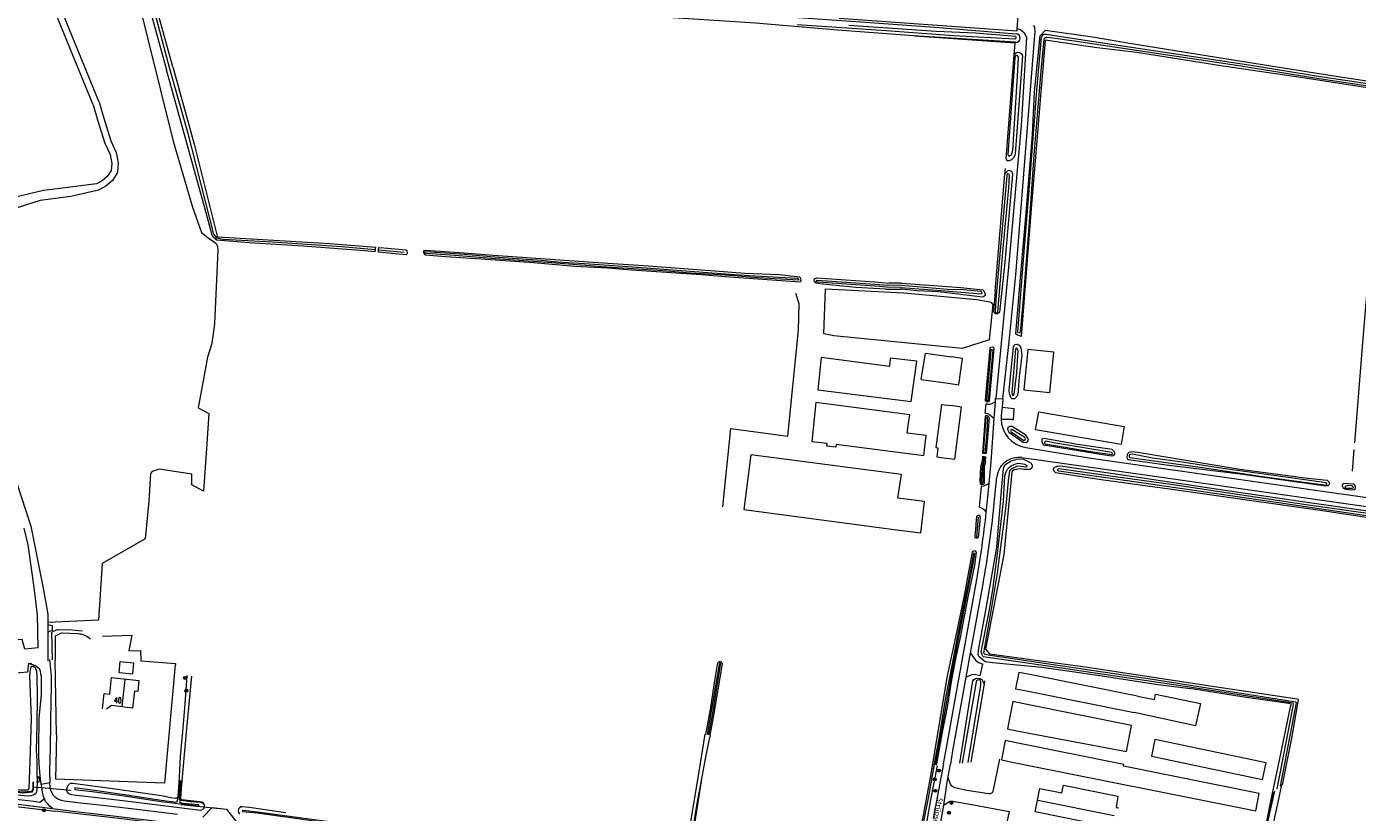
# Model space of a CAD drawing. Extents: x 177628 to 188968, y 384226 to 390673.
# Tile 90 of 256: x 181457 to 182061, y 386467 to 386824. Entities that reach past the tile are written whole.
import ezdxf

# ---------------------------------------------------------------- set-up
doc = ezdxf.new("R2010")
doc.units = 0
for name, color, linetype, lineweight in [('2901', 253, 'Continuous', 13), ('3006', 253, 'Continuous', 13), ('4502', 253, 'Continuous', 13), ('B-AF-CULT-GD', 253, 'HEKWERK', 13), ('B-AF-HAAG-GD', 253, 'HAAG', 13), ('B-AF-RAST-GD', 253, 'HEKWERK', 13), ('B-BP-BOOM-GD', 253, 'Continuous', 13), ('B-GB-BOUW-GD', 14, 'Continuous', 13), ('B-GB-NOKL-GD', 14, 'Continuous', 13), ('B-TR-SLOO-GD', 253, 'Continuous', 13), ('B-VH-FPAD-GD', 8, 'Continuous', 13), ('B-VH-ONVH-GD', 253, 'Continuous', 13), ('B-VH-OVRG-GD', 8, 'Continuous', 13), ('B-VH-PARW-GD', 8, 'Continuous', 13), ('B-WT-HDUIK-GD', 253, 'Continuous', 13), ('B01_T', 14, 'Continuous', 9), ('B02_F', 14, 'Continuous', 9), ('B02_T', 14, 'Continuous', 9), ('B03_F', 14, 'Continuous', 9), ('B14_F', 14, 'Continuous', 9), ('T01_T', 253, 'Continuous', 9), ('T02_F', 253, 'RASTER', 9), ('T03_F', 253, 'Continuous', 9), ('T03_T', 253, 'Continuous', 9), ('T04_F', 253, 'HAAG', 9), ('T04_T', 253, 'HAAG', 9), ('T07_F', 253, 'Continuous', 9), ('T09_F', 253, 'Continuous', 9), ('T09_T', 253, 'Continuous', 9), ('T10_F', 253, 'Continuous', 9), ('T22_F', 253, 'Continuous', 9), ('V00_D', 253, 'Continuous', 9), ('V00_F', 8, 'Continuous', 9), ('V00_T', 8, 'Continuous', 9), ('V06_F', 8, 'Continuous', 9), ('V06_T', 8, 'Continuous', 9), ('W01_F', 253, 'Continuous', 9), ('Z06', 7, 'Continuous', 9)]:
    doc.layers.add(name, color=color, linetype=linetype, lineweight=lineweight)
doc.styles.add('Legend', font='calibri.ttf')
doc.styles.add('ROMANS', font='ROMANS.shx', dxfattribs={"oblique": 45})
doc.linetypes.add('HAAG', pattern='A,4,-1,[5,TOPOCAD.SHX,S=0.35,R=0,X=-0.35,Y=-0.35],-1', length=6)
doc.linetypes.add('HEKWERK', pattern='A,7,-1.5,[1,ProvNB.shx,S=0.75,R=0,X=0,Y=0],-1.5', length=10)
doc.linetypes.add('RASTER', pattern='A,4,-1,[4,TOPOCAD.SHX,S=0.5,R=0,X=-0.5,Y=0],-1', length=6)

# ---------------------------------------------------------------- blocks, each defined once
blk = doc.blocks.new('3006_3006', base_point=(177627.545238, 385871.174588))
at = {"layer": '3006'}
blk.add_polyline3d([(177627.045238, 385871.174588, 0), (177627.045238, 385871.334588, 0), (177627.54779, 385871.334588, 0), (177628.045238, 385871.334588, 0), (177628.045238, 385871.174588, 0), (177628.045238, 385871.014588, 0), (177627.545238, 385871.014588, 0), (177627.045238, 385871.014588, 0)], close=True, dxfattribs=at)
blk.add_polyline3d([(177627.045238, 385871.254588, 0), (177628.045238, 385871.254588, 0)], dxfattribs=at)
blk = doc.blocks.new('2901_2901', base_point=(177628.113717, 385871.174588))
at = {"layer": '2901'}
for radius in [0.675, 0.45, 0.225]:
    blk.add_circle((177628.113717, 385871.174588), radius, dxfattribs=at)

msp = doc.modelspace()

# ---------------------------------------------------------------- linework, layer by layer
at = {"layer": 'B-AF-CULT-GD', "flags": 128}
msp.add_lwpolyline([(181470.646, 386502.584), (181470.3, 386482.54)], dxfattribs=at)
at = {"layer": 'B-AF-HAAG-GD', "flags": 128}
msp.add_lwpolyline([(181470.646, 386502.584), (181470.021, 386536.565)], dxfattribs=at)
at = {"layer": 'B-AF-RAST-GD', "flags": 128}
for points in [[(181524.584, 386534.462), (181519.733, 386480.698), (181470.3, 386482.54)], [(181360.689, 386481.001), (181380.496, 386478.643), (181415.82, 386474.438), (181462.541, 386468.944), (181468.774, 386468.199)], [(182022.981, 386476.426), (182019.299, 386458.482), (182016.543, 386444.751), (182013.488, 386426.542), (182012.453, 386420.673), (182012.43, 386420.542), (181991.789, 386421.765), (181979.46, 386422.523), (181959.642, 386424.924), (181940.453, 386427.222), (181931.759, 386428.367), (181931.999, 386431.08)], [(181468.774, 386468.199), (181469.989, 386468.054)], [(181810.502, 386434.464), (181805.982, 386435.002), (181789.283, 386436.999), (181779.968, 386438.038), (181753.639, 386441.147), (181744.918, 386442.11), (181728.464, 386443.633), (181718.877, 386444.338), (181699.844, 386445.637), (181690.985, 386446.023), (181673.535, 386446.747), (181664.132, 386447.196), (181651.703, 386447.932), (181650.277, 386448.016), (181641.051, 386448.674), (181620.005, 386450.583), (181601.121, 386452.576), (181579.772, 386455.103), (181563.113, 386457.083), (181516.063, 386462.615), (181500.282, 386464.512), (181469.989, 386468.054)]]:
    msp.add_lwpolyline(points, dxfattribs=at)
at = {"layer": 'B-GB-BOUW-GD', "flags": 128}
for points in [[(181491.572, 386514.503), (181492.374, 386521.435), (181494.829, 386521.142), (181495.656, 386528.656), (181508.083, 386527.276), (181507.573, 386522.288), (181506.101, 386522.501), (181505.22, 386514.79), (181495.731, 386515.934), (181493.436, 386514.31)], [(182013.253, 386457.366), (182011.613, 386448.299), (181941.767, 386462.306), (181941.076, 386459.123), (181936.167, 386460.05), (181936.747, 386463.251), (181915.107, 386467.655), (181917.265, 386478.307), (181927.265, 386476.298), (181927.916, 386479.865), (181952.69, 386474.807), (181951.933, 386469.684), (181953.029, 386469.465)]]:
    msp.add_lwpolyline(points, dxfattribs=at)
at = {"layer": 'B-GB-NOKL-GD', "flags": 128}
for points in [[(181501.763, 386527.784), (181500.413, 386515.456)], [(181916.348, 386473.018), (181950.991, 386466.089)]]:
    msp.add_lwpolyline(points, dxfattribs=at)
at = {"layer": 'B-TR-SLOO-GD', "flags": 128}
for points in [[(181458.157, 386478.168), (181458.216, 386478.318), (181458.23, 386478.626), (181458.756, 386490.286), (181459.352, 386510.085), (181458.591, 386529.44), (181458.66, 386530.428), (181458.712, 386531.201), (181458.966, 386532.742), (181459.161, 386533.583), (181459.417, 386533.822), (181460.095, 386533.76), (181461.033, 386533.153), (181461.575, 386531.61), (181461.757, 386529.319), (181461.913, 386519.96), (181461.692, 386507.055), (181461.457, 386495.616), (181461.698, 386490.815), (181461.802, 386485.997), (181461.88, 386480.745), (181461.753, 386478.249), (181461.73, 386477.789)], [(181531.915, 386529.248), (181529.788, 386505.534), (181527.476, 386480.144), (181526.985, 386473.787), (181527.023, 386473.348), (181527.134, 386473.111), (181527.35, 386472.991), (181531.667, 386472.332), (181535.884, 386472.003), (181537.077, 386471.692), (181537.52, 386471.363), (181537.72, 386470.894), (181537.706, 386469.99), (181537.571, 386469.52), (181537.296, 386469.059), (181536.777, 386468.545), (181536.496, 386468.398), (181536.047, 386468.258), (181519.117, 386470.431), (181504.565, 386472.247), (181489.167, 386474.014), (181479.802, 386475.046), (181477.515, 386475.401), (181476.514, 386475.73), (181476.12, 386476.009), (181475.656, 386476.63), (181475.388, 386477.168), (181475.43, 386478.038), (181475.637, 386479.032), (181476.122, 386479.964), (181476.555, 386480.334), (181477.405, 386480.641), (181478.069, 386480.694), (181497.373, 386478.114), (181518.358, 386475.037), (181522.576, 386474.242), (181523.67, 386474.064), (181524.76, 386473.908), (181525.228, 386473.962), (181525.509, 386474.143), (181525.705, 386474.349), (181525.865, 386474.807), (181526.489, 386483.242), (181527.06, 386492.785), (181528.061, 386503.994), (181529.096, 386516.756), (181530.086, 386529.577)], [(181765.148, 386502.914), (181762.04, 386484.036), (181760.059, 386472.385), (181758.412, 386462.208), (181757.868, 386459.057), (181757.517, 386457.461), (181757.225, 386456.482), (181756.828, 386455.204), (181756.423, 386453.814), (181756.115, 386453.112), (181755.963, 386452.89), (181755.657, 386452.639), (181755.394, 386452.569), (181746.66, 386453.754), (181737.391, 386454.732), (181728.064, 386455.486), (181715.113, 386456.383), (181697.986, 386457.414), (181688.29, 386457.832)], [(181760.294, 386463.241), (181761.814, 386472.327), (181763.295, 386480.319), (181765.44, 386491.78), (181766.922, 386499.323), (181767.658, 386502.561)], [(181459.951, 386481.11), (181459.969, 386479.083), (181459.869, 386477.986), (181459.843, 386477.7), (181459.307, 386476.983), (181455.417, 386476.562), (181390.544, 386483.465), (181380.906, 386484.584), (181322.269, 386491.391), (181313.353, 386492.519), (181313.359, 386492.361), (181322.778, 386491.071), (181380.882, 386484.24), (181390.542, 386483.104), (181455.558, 386476.354), (181459.621, 386476.712), (181460.154, 386477.581), (181460.131, 386477.555), (181460.165, 386477.955), (181460.259, 386479.058), (181460.201, 386481.151), (181460.18, 386481.309)], [(181869.176, 386489.314), (181866.47, 386473.935), (181863.088, 386456.504), (181861.038, 386442.087), (181861.173, 386441.654), (181861.501, 386441.348), (181861.865, 386441.369), (181863.07, 386446.806), (181865.301, 386459.315), (181867.698, 386473.069), (181870.765, 386488.628)], [(181381.493, 386485.295), (181420.241, 386481.039), (181439.89, 386479.074), (181447.504, 386478.142), (181453.91, 386477.727), (181456.754, 386477.727), (181457.712, 386477.725), (181457.96, 386477.825), (181458.105, 386478.035), (181458.157, 386478.168)], [(181461.73, 386477.789), (181461.707, 386477.336), (181461.633, 386477.03), (181461.471, 386476.527), (181461.223, 386476.072), (181460.735, 386475.495), (181460.131, 386475.224), (181459.09, 386475.006), (181457.449, 386474.864), (181454.476, 386475.037), (181449.854, 386475.304), (181434.952, 386476.834), (181417.939, 386479.017)], [(181526.892, 386481.957), (181526.218, 386474.734), (181525.213, 386471.916), (181518.216, 386472.774), (181501.5, 386475.407), (181486.939, 386477.471), (181479.081, 386478.624), (181479.067, 386477.826), (181486.896, 386476.987), (181501.458, 386474.994), (181518.162, 386472.384), (181528.345, 386471.241), (181535.287, 386470.46), (181535.387, 386470.797), (181528.333, 386471.533), (181526.847, 386471.715), (181526.613, 386474.653), (181527.196, 386481.91)], [(182023.736, 386477.051), (182019.76, 386459.207), (182017.563, 386448.293), (182015.807, 386439.009), (182014.25, 386429.56), (182013.036, 386422.351), (182012.831, 386420.921), (182012.765, 386420.681)], [(182014.826, 386420.628), (182014.849, 386420.736), (182015.676, 386424.611), (182016.622, 386429.862), (182017.735, 386435.06), (182019.308, 386441.895), (182020.795, 386449.144), (182022.512, 386458.177), (182023.955, 386465.261), (182025.436, 386472.125), (182027.081, 386480.004)], [(181574.841, 386467.27), (181558.132, 386469.62), (181555.033, 386470.026), (181553.912, 386469.718), (181553.357, 386468.987), (181553.199, 386468.165), (181553.314, 386467.446), (181553.796, 386466.603)], [(181555.125, 386467.88), (181555.288, 386468.499), (181561.997, 386467.755), (181591.082, 386463.783), (181613.142, 386461.332), (181640.341, 386458.564), (181659.555, 386457.635), (181659.575, 386457.181)], [(181555.125, 386467.88), (181561.809, 386467.268), (181590.983, 386463.21), (181613.082, 386460.877), (181640.282, 386458.05), (181659.575, 386457.181)]]:
    msp.add_lwpolyline(points, dxfattribs=at)
at = {"layer": 'B-VH-FPAD-GD', "flags": 128}
msp.add_lwpolyline([(181415.136, 386475.662), (181432.392, 386473.632), (181451.657, 386471.32), (181452.179, 386471.253), (181460.073, 386470.252), (181460.54, 386470.193), (181468.859, 386469.239), (181467.697, 386470.267), (181466.531, 386471.442), (181465.747, 386472.449), (181465.22, 386473.527), (181463.14, 386471.975), (181460.318, 386472.314), (181452.417, 386473.264), (181448.863, 386473.691), (181429.077, 386476.015), (181413.44, 386477.865)], dxfattribs=at)
at = {"layer": 'B-VH-ONVH-GD', "flags": 128}
for points in [[(181463.652, 386480.038), (181463.238, 386484.06), (181462.776, 386489.429), (181462.647, 386493.242), (181462.6, 386496.162), (181462.612, 386496.784), (181462.838, 386510.353), (181463.859, 386520.726), (181463.803, 386528.961), (181463.632, 386530.383), (181463.393, 386531.523), (181462.928, 386532.624), (181462.11, 386533.25), (181461.26, 386533.84), (181460.372, 386534.293), (181459.442, 386534.596), (181457.942, 386534.998), (181457.441, 386531.09), (181447.134, 386530.137)], [(181467.56, 386536.822), (181468.287, 386529.215), (181468.256, 386522.318), (181468.119, 386519.907), (181468.046, 386518.369), (181467.962, 386508.617), (181467.769, 386496.362), (181467.569, 386486.511), (181467.637, 386480.89)]]:
    msp.add_lwpolyline(points, dxfattribs=at)
at = {"layer": 'B-VH-OVRG-GD', "flags": 128}
for points in [[(181898.891, 386491.585), (181895.841, 386476.863), (181895.502, 386476.328), (181895.237, 386476.138), (181894.957, 386475.998), (181894.586, 386475.886), (181894.069, 386475.834), (181884.008, 386477.419), (181878.745, 386478.548), (181878.038, 386478.838), (181877.719, 386479.057), (181877.151, 386479.558), (181876.862, 386479.947), (181876.431, 386480.715), (181875.527, 386483.133)], [(181873.614, 386470.735), (181875.085, 386471.821), (181875.553, 386472.126), (181876.077, 386472.395), (181876.532, 386472.504), (181876.867, 386472.531), (181877.746, 386472.513), (181887.159, 386470.887), (181903.302, 386467.812), (181902.253, 386462.91)], [(181537.185, 386465.217), (181541.336, 386469.686), (181547.903, 386468.941), (181552.093, 386463.396)]]:
    msp.add_lwpolyline(points, dxfattribs=at)
at = {"layer": 'B-VH-PARW-GD', "flags": 128}
for points in [[(181862.524, 386433.801), (181863.974, 386435.023), (181865.365, 386436.523), (181866.604, 386438.11), (181867.538, 386440.137), (181868.327, 386442.351), (181869.123, 386445.813), (181870.457, 386452.83), (181871.954, 386461.333), (181873.614, 386470.735), (181875.334, 386482.052), (181876.626, 386489.273)], [(181873.544, 386489.486), (181868.764, 386464.648)], [(181525.651, 386466.49), (181508.412, 386468.568), (181494.3, 386470.248), (181480.334, 386471.844), (181474.126, 386472.6), (181472.951, 386472.865), (181471.347, 386473.376), (181470.174, 386474.119), (181469.331, 386475.053), (181468.688, 386476.136), (181468.177, 386477.537), (181467.801, 386478.899), (181467.637, 386480.89), (181463.652, 386480.038)], [(181463.652, 386480.038), (181463.943, 386478.452), (181463.989, 386478.101), (181464.062, 386477.541)], [(181464.062, 386477.541), (181464.186, 386476.59), (181464.437, 386475.422), (181464.689, 386474.621), (181465.22, 386473.527)], [(181468.859, 386469.239), (181479.504, 386467.862), (181500.389, 386465.405), (181516.171, 386463.509), (181529.769, 386461.925), (181545.103, 386460.11), (181563.219, 386457.977), (181579.878, 386455.997), (181601.215, 386453.471), (181620.1, 386451.478), (181630.771, 386450.463), (181641.115, 386449.572), (181650.341, 386448.914), (181651.757, 386448.823), (181657.758, 386448.435), (181664.174, 386448.095), (181673.577, 386447.646), (181683.032, 386447.272)]]:
    msp.add_lwpolyline(points, dxfattribs=at)
at = {"layer": 'B-WT-HDUIK-GD', "flags": 128}
for points in [[(181477.337, 386477.432), (181460.455, 386478.875)], [(181527.158, 386471.007), (181544.659, 386469.22)]]:
    msp.add_lwpolyline(points, dxfattribs=at)
at = {"layer": 'B01_T', "linetype": 'Continuous'}
for points in [[(181872.545, 386652.642), (181869.937, 386633.104), (181870.949, 386632.969), (181870.398, 386628.841)], [(181872.545, 386652.642), (181876.733, 386652.101)], [(181873.633, 386628.416), (181878.606, 386627.772), (181881.672, 386651.462), (181876.733, 386652.101)], [(181870.398, 386628.841), (181873.633, 386628.416)], [(181906.433, 386499.031), (181901.536, 386500.028), (181899.749, 386491.249), (181904.653, 386490.251)], [(181904.653, 386490.251), (182015.248, 386468.167), (182016.808, 386475.975), (181955.161, 386488.362), (181955.332, 386489.214), (181906.433, 386499.031)]]:
    msp.add_lwpolyline(points, dxfattribs=at)
at = {"layer": 'B02_F', "linetype": 'Continuous'}
msp.add_lwpolyline([(181863.257, 386663.883), (181875.53, 386662.243)], dxfattribs=at)
at = {"layer": 'B02_T', "linetype": 'Continuous'}
for points in [[(181875.53, 386662.243), (181880.483, 386661.597), (181882.041, 386673.553), (181877.092, 386674.198)], [(181824.656, 386634.561), (181864.47, 386629.474), (181865.623, 386638.499), (181857.014, 386639.599), (181857.467, 386643.141)], [(181851.051, 386595.884), (181863.139, 386594.382), (181864.894, 386608.57), (181852.806, 386610.066), (181854.348, 386620.782), (181786.04, 386629.828), (181782.743, 386604.931), (181851.051, 386595.884)], [(181912.603, 386530), (181907.703, 386531), (181906.189, 386523.59), (181911.091, 386522.59)], [(181961.547, 386520.126), (181912.603, 386530)], [(181911.091, 386522.59), (181960.064, 386512.753)], [(181909.893, 386516.752), (181904.983, 386517.718), (181902.549, 386505.339), (181907.463, 386504.372)], [(181907.463, 386504.372), (181956.513, 386495.087), (181958.876, 386506.841), (181909.893, 386516.752)]]:
    msp.add_lwpolyline(points, dxfattribs=at)
at = {"layer": 'B03_F', "linetype": 'Continuous'}
for points in [[(181823.63, 386683.828), (181819.144, 386684.66), (181819.827, 386705.117), (181855.419, 386703.339), (181888.58, 386700.346), (181893.723, 386699.363), (181894.913, 386699.029), (181895.841, 386697.984), (181894.248, 386681.94), (181882.002, 386677.978), (181823.63, 386683.828)], [(181909.897, 386659.298), (181921.695, 386658.062), (181923.616, 386676.4), (181911.818, 386677.636), (181909.897, 386659.298)], [(181955.554, 386642.577), (181954.177, 386634.521), (181915.318, 386641.161), (181916.695, 386649.217), (181955.554, 386642.577)]]:
    msp.add_lwpolyline(points, dxfattribs=at)
at = {"layer": 'B14_F', "linetype": 'Continuous'}
for points in [[(181858.786, 386654.018), (181861.344, 386672.343), (181849.288, 386673.68), (181848.889, 386669.92), (181817.907, 386673.924), (181816.385, 386659.296), (181858.786, 386654.018)], [(181863.257, 386663.883), (181865.219, 386675.869), (181877.092, 386674.198)], [(181857.467, 386643.141), (181858.223, 386647.971), (181815.564, 386653.54), (181813.678, 386635.818), (181820.667, 386635.026)], [(181824.656, 386634.561), (181824.513, 386633.3), (181820.522, 386633.753), (181820.667, 386635.026)], [(181499.575, 386535.912), (181505.699, 386535.38), (181505.251, 386530.223), (181499.127, 386530.755), (181499.575, 386535.912)], [(181961.547, 386520.126), (181969.242, 386518.683), (181969.717, 386521.138), (181990.207, 386516.896), (181987.845, 386506.765), (181960.064, 386512.753)], [(181969.489, 386500.546), (181967.909, 386492.995), (182018.398, 386482.43), (182019.978, 386489.981), (181969.489, 386500.546)]]:
    msp.add_lwpolyline(points, dxfattribs=at)
at = {"layer": 'T01_T', "linetype": 'Continuous'}
for points in [[(181906.79, 386823.117), (181906.711, 386822.13), (181826.023, 386827.84)], [(181907.256, 386828.94), (181906.79, 386823.117)]]:
    msp.add_lwpolyline(points, dxfattribs=at)
at = {"layer": 'T02_F', "linetype": 'RASTER'}
msp.add_lwpolyline([(181773.273, 386606.147), (181776.925, 386641.638), (181802.832, 386638.231), (181807.558, 386686.293), (181807.922, 386698.274), (181806.438, 386703.006)], dxfattribs=at)
at = {"layer": 'T03_F', "linetype": 'Continuous'}
for points in [[(181491.592, 386547.429), (181504.855, 386547.858), (181503.582, 386540.785), (181508.764, 386540.948), (181509.01, 386536.178), (181524.731, 386535.014), (181524.679, 386534.377)], [(182022.128, 386472.573), (182025.995, 386491.215), (182030.756, 386513.874), (182031.282, 386516.625), (182030.093, 386516.877), (182008.899, 386519.897), (181988.2, 386523.206)], [(182019.596, 386459.926), (182020.842, 386466.373), (182022.128, 386472.573)]]:
    msp.add_lwpolyline(points, dxfattribs=at)
at = {"layer": 'T03_T', "linetype": 'Continuous'}
for points in [[(181905.527, 386811.307), (181905.942, 386816.66), (181860.461, 386819.75)], [(181901.863, 386764.06), (181905.527, 386811.307)], [(181896.873, 386703.84), (181901.358, 386757.341)], [(181901.358, 386757.341), (181901.563, 386759.78)]]:
    msp.add_lwpolyline(points, dxfattribs=at)
at = {"layer": 'T04_F', "linetype": 'HAAG'}
for points in [[(181891.931, 386525.771), (181885.826, 386490.228)], [(181892.162, 386527.116), (181891.931, 386525.771)]]:
    msp.add_lwpolyline(points, dxfattribs=at)
at = {"layer": 'T04_F', "linetype": 'HAAG', "extrusion": (0, 0, -1)}
msp.add_arc((-181480.221, 386540.598), 8.022, 90.657939, 136.750205, dxfattribs=at)
at = {"layer": 'T04_T', "linetype": 'HAAG'}
msp.add_lwpolyline([(181470.292, 386536.482), (181470.212, 386547.66), (181472.893, 386548.97), (181480.313, 386548.62)], dxfattribs=at)
at = {"layer": 'T07_F', "linetype": 'Continuous'}
for points in [[(181646.845, 386947.242), (181615.368, 386949.112), (181513.737, 386956.187), (181484.057, 386957.977), (181483.205, 386957.498), (181482.72, 386955.979), (181483.234, 386953.792), (181501.061, 386883.987), (181521.959, 386805.134)], [(181521.959, 386805.134), (181530.103, 386776.289), (181541.97, 386729.976), (181543.382, 386728.309), (181546.396, 386727.603), (181568.783, 386726.448), (181600.215, 386724.267), (181615.382, 386722.929)], [(182073.4, 386796.013), (182063.854, 386682.534), (182060.086, 386635.187)], [(181616.939, 386722.791), (181628.567, 386721.765)], [(182059.841, 386632.113), (182059.067, 386622.382)], [(181889.282, 386601.656), (181888.469, 386592.432)], [(181468.588, 386549.051), (181469.171, 386549.658), (181471.298, 386550.396), (181471.518, 386550.403), (181477.614, 386550.381), (181482.498, 386549.81)], [(181468.821, 386536.69), (181468.588, 386549.051)]]:
    msp.add_lwpolyline(points, dxfattribs=at)
at = {"layer": 'T09_F', "linetype": 'Continuous'}
for points in [[(181523.48, 386805.859), (181506.627, 386867.392), (181490.232, 386928.755), (181483.346, 386955.943), (181483.435, 386956.459), (181484.968, 386956.928), (181518.489, 386955.029), (181554.425, 386952.468), (181599.292, 386949.343), (181643.972, 386946.466), (181645.198, 386946.448), (181645.359, 386946.255), (181645.516, 386945.789), (181645.496, 386944.427), (181639.126, 386860.935)], [(181510.323, 386842.051), (181520.585, 386804.48)], [(181859.873, 386820.03), (181825.536, 386822.546), (181788.169, 386825.726), (181743.644, 386828.671), (181698.711, 386832.005), (181644.616, 386836.146), (181644.309, 386836.711), (181644.245, 386837.923), (181644.615, 386838.757), (181645.13, 386839.102), (181646.269, 386839.379), (181677.273, 386837.067), (181743.793, 386832.691), (181835.962, 386826.4), (181871.492, 386823.69)], [(181908.772, 386683.5), (181908.172, 386683.775), (181907.014, 386684.075), (181906.611, 386684.369), (181906.372, 386684.858), (181908.514, 386711.885), (181911.023, 386739.639), (181913.845, 386775.254), (181914.84, 386794.59), (181917.386, 386819.966), (181917.632, 386820.289), (181919.763, 386822.59)], [(181942.153, 386819.44), (181957.925, 386816.636), (182002.072, 386809.528), (182050.726, 386801.824), (182092.769, 386795.419), (182136.723, 386788.823), (182171.623, 386782.563), (182171.897, 386782.062), (182171.995, 386781.33), (182171.769, 386780.671), (182171.476, 386780.326), (182170.824, 386780.123), (182169.12, 386780.184), (182130.253, 386786.352), (182089.263, 386792.493), (182074.538, 386795.087)], [(181901.863, 386764.06), (181902.228, 386763.372), (181903.388, 386763.362), (181904.505, 386763.851), (181905.489, 386764.909), (181906.221, 386766.364), (181909.436, 386810.917), (181909.071, 386811.663), (181908.149, 386812.251), (181907.095, 386812.399), (181906.188, 386812.129), (181905.527, 386811.307)], [(182071.931, 386795.521), (182037.715, 386800.687), (181999.412, 386806.409), (181961.32, 386812.35), (181943.262, 386814.47)], [(181615.285, 386721.901), (181610.527, 386722.334), (181582.7, 386724.505), (181558.164, 386726.016), (181543.519, 386727.265), (181542.873, 386727.664), (181541.763, 386728.535), (181541.327, 386729.426), (181538.23, 386741.356), (181520.585, 386804.48)], [(181523.48, 386805.859), (181533.245, 386770.72), (181543.678, 386729.036), (181543.925, 386728.722), (181594.744, 386725.622), (181615.487, 386724.031)], [(181899.034, 386694.583), (181901.492, 386717.241), (181904.968, 386757.245), (181904.604, 386758.049), (181904.328, 386758.376), (181903.416, 386758.767), (181902.823, 386758.679), (181902.498, 386758.578), (181902.205, 386758.29), (181901.358, 386757.341)], [(181615.382, 386722.929), (181615.285, 386721.901)], [(181615.487, 386724.031), (181615.382, 386722.929)], [(181617.048, 386723.912), (181619.338, 386723.736), (181629.334, 386722.748), (181629.731, 386722.445), (181629.976, 386721.275), (181629.659, 386720.747), (181629.365, 386720.618), (181616.839, 386721.759)], [(181616.839, 386721.759), (181616.939, 386722.791)], [(181616.939, 386722.791), (181617.048, 386723.912)], [(181687.448, 386717.026), (181705.862, 386715.407), (181720.885, 386714.583), (181731.774, 386713.773), (181763.492, 386711.6), (181776.305, 386710.634), (181808.351, 386708.29), (181808.742, 386708.524), (181808.857, 386709.028), (181808.747, 386709.696), (181808.507, 386710.156), (181808.18, 386710.472), (181798.777, 386711.46), (181783.27, 386712.062), (181769.612, 386713.135), (181737.362, 386715.509), (181720.991, 386716.67), (181701.303, 386717.941), (181669.041, 386720.223), (181655.813, 386721.361), (181638.137, 386722.591), (181637.352, 386722.337), (181637.268, 386722.008), (181637.351, 386721.543), (181637.751, 386720.93), (181638.212, 386720.607), (181647.367, 386719.772), (181663.589, 386718.712), (181687.448, 386717.026)], [(181847.125, 386704.918), (181833.595, 386705.797), (181817.384, 386707.391), (181815.635, 386707.674), (181815.048, 386708.081), (181814.927, 386708.327), (181814.679, 386709.233), (181814.928, 386709.688), (181815.981, 386710.147), (181842.304, 386708.307), (181848.789, 386707.647)], [(181854.431, 386707.63), (181848.789, 386707.647)], [(181854.431, 386707.63), (181881.311, 386705.674), (181891.372, 386704.681), (181891.836, 386704.186), (181892.154, 386703.481), (181892.414, 386702.72), (181892.342, 386702.13), (181891.825, 386701.599), (181891.143, 386701.404), (181871.202, 386703.701), (181861.549, 386704.255), (181854.218, 386704.945)], [(181847.125, 386704.918), (181854.218, 386704.945)], [(181896.873, 386703.84), (181896.227, 386694.84)], [(181896.227, 386694.84), (181896.396, 386694.487), (181896.649, 386694.157), (181897.079, 386693.918), (181897.732, 386693.857), (181898.109, 386693.957), (181898.516, 386694.195), (181899.034, 386694.583)], [(181892.493, 386654.335), (181892.496, 386654.55), (181894.683, 386678.244)], [(181896.27, 386678.096), (181894.237, 386654.279)], [(181907.774, 386665.164), (181907.227, 386657.131), (181906.779, 386656.277), (181905.702, 386655.231), (181904.449, 386655.138), (181904.151, 386655.512), (181903.619, 386657.013), (181903.299, 386658.906), (181905.274, 386678.836), (181905.875, 386679.91), (181906.955, 386680.004), (181907.809, 386679.556), (181908.563, 386678.308), (181909.066, 386674.801), (181907.774, 386665.164)], [(181891.272, 386630.519), (181892.467, 386647.084), (181892.54, 386647.408), (181892.797, 386647.62), (181893.359, 386647.563), (181893.9, 386647.135), (181894.208, 386646.506), (181893.421, 386637.635), (181892.829, 386630.329)], [(181904.662, 386642.599), (181903.665, 386642.689), (181902.732, 386642.117), (181902.565, 386641.516), (181902.789, 386640.644), (181903.154, 386640.014), (181909.667, 386635.549), (181910.988, 386635.387), (181911.547, 386635.66), (181912.017, 386636.352), (181911.748, 386637.317), (181910.832, 386638.717), (181904.662, 386642.599)], [(181934.349, 386634.425), (181919.216, 386637.215), (181918.46, 386637.048), (181918.192, 386636.83), (181918.147, 386635.682), (181918.441, 386634.845), (181918.831, 386634.342), (181946.694, 386629.722), (181949.902, 386629.241), (181950.774, 386629.524), (181951.326, 386630.226), (181951.283, 386630.609), (181950.964, 386631.319), (181950.078, 386632.128), (181934.349, 386634.425)], [(181988.2, 386523.206), (181970.838, 386525.397), (181943.598, 386529.565), (181918.16, 386533.282), (181895.73, 386535.277), (181892.401, 386535.842), (181889.654, 386537.996), (181889.172, 386538.982), (181889.369, 386541.077), (181892.805, 386559.993), (181897.726, 386587.906), (181899.794, 386613.537), (181900.775, 386623.509), (181901.247, 386625.155), (181904.208, 386627.047), (181907.438, 386627.876), (181909.6, 386627.768), (181911.189, 386627.129), (181913.286, 386625.906), (181913.725, 386625.122), (181913.612, 386623.651), (181912.962, 386623.277), (181912.369, 386623.071), (181910.239, 386623.112), (181908.101, 386623.454), (181905.509, 386622.909), (181904.689, 386622.202), (181904.562, 386621.724), (181900.806, 386584.444), (181892.574, 386541.505), (181894.396, 386539.482), (181938.891, 386533.287), (181995.565, 386524.664), (182034.111, 386519.058), (182034.421, 386518.765), (182034.586, 386518.485), (182031.544, 386501.204), (182027.224, 386480.004)], [(181891.17, 386629.105), (181890.986, 386626.557)], [(181891.17, 386629.105), (181892.713, 386628.899)], [(181891.272, 386630.519), (181892.829, 386630.329)], [(181892.522, 386626.544), (181892.713, 386628.899)], [(182038.975, 386619.101), (182047.747, 386618.281), (182048.459, 386617.474), (182048.696, 386616.695), (182048.364, 386615.898), (182047.944, 386615.693), (182047.073, 386615.527), (182008.153, 386620.918), (181974.568, 386625.079), (181957.436, 386627.412), (181957.217, 386627.622), (181956.977, 386627.996), (181956.831, 386628.589), (181956.982, 386629.817), (181957.266, 386630.533), (181957.78, 386630.9), (181958.339, 386631.173), (181958.99, 386631.318), (181961.77, 386631.003), (182007.988, 386623.262), (182038.975, 386619.101)], [(181890.169, 386617.513), (181890.455, 386624.306)], [(181890.455, 386624.306), (181890.986, 386626.557)], [(181891.906, 386624.409), (181891.874, 386616.86), (181891.491, 386616.283), (181890.881, 386616.115)], [(181892.522, 386626.544), (181891.919, 386624.396)], [(182075.626, 386599.754), (182044.448, 386604.543), (181976.084, 386614.244), (181945.016, 386618.336), (181924.54, 386621.545), (181923.952, 386621.98), (181923.506, 386622.714), (181923.37, 386623.11), (181923.431, 386623.399), (181923.667, 386623.861), (181924.076, 386624.205), (181924.426, 386624.376), (181924.891, 386624.546), (181925.994, 386624.71), (181927.664, 386624.661), (181959.91, 386619.932), (182003.413, 386613.433), (182041.786, 386607.803), (182070.362, 386603.733)], [(181890.169, 386617.513), (181890.151, 386616.935), (181890.183, 386616.6), (181890.396, 386616.346), (181890.65, 386616.182), (181890.881, 386616.115)], [(182055.4, 386616.798), (182054.559, 386616.098), (182054.498, 386615.808), (182054.703, 386615.331), (182054.999, 386614.783), (182055.598, 386614.326), (182058.505, 386613.871), (182060.003, 386614.054), (182060.609, 386614.409), (182060.628, 386615.197), (182060.298, 386615.931), (182059.734, 386616.434), (182055.4, 386616.798)], [(181889.796, 386597.946), (181889.255, 386592.219), (181888.977, 386591.957), (181888.338, 386591.876), (181887.815, 386592.105), (181887.815, 386592.792), (181888.323, 386597.717), (181888.372, 386598.061), (181888.629, 386601.901), (181888.714, 386602.085), (181888.959, 386602.285), (181889.29, 386602.362), (181889.72, 386602.3), (181890.019, 386601.978), (181890.111, 386601.502), (181889.796, 386597.946)], [(181887.705, 386579.726), (181888.504, 386585.442), (181888.368, 386585.722), (181887.948, 386586.079), (181887.502, 386586.135), (181886.949, 386585.937), (181886.51, 386585.535), (181882.845, 386565.875), (181878.977, 386546.953), (181875.196, 386529.358), (181867.479, 386483.268), (181859.673, 386441.723)], [(181870.3, 386488.829), (181870.405, 386489.476), (181872.873, 386502.994), (181875.367, 386516.077), (181877.251, 386527.664), (181879.362, 386538.727), (181881.19, 386546.765), (181884.782, 386565.956), (181887.705, 386579.726)], [(181460.438, 386534.259), (181460.869, 386534.225), (181461.295, 386533.872), (181461.329, 386533.792)], [(181765.603, 386502.85), (181767.626, 386514.109), (181769.591, 386527.092), (181771.054, 386535.347)], [(181773, 386535.011), (181772.648, 386533.061), (181768.605, 386508.771), (181767.43, 386502.593)], [(181773, 386535.011), (181772.848, 386535.369), (181772.611, 386535.623), (181772.259, 386535.737), (181771.826, 386535.795), (181771.482, 386535.738), (181771.286, 386535.631), (181771.139, 386535.476), (181771.054, 386535.347)], [(181880.918, 386489.718), (181886.808, 386527.164), (181887.028, 386527.649), (181887.692, 386528.054), (181888.582, 386528.381), (181890.02, 386528.249), (181890.816, 386527.777), (181891.931, 386525.771)], [(181763.44, 386481.609), (181760.876, 386465.215), (181759.072, 386452.787), (181758.981, 386452.323), (181759.049, 386452.184), (181759.891, 386452.263), (181784.117, 386449.531), (181784.425, 386448.96), (181784.411, 386448.58)], [(181537.656, 386471.045), (181537.634, 386471.291), (181537.395, 386471.764), (181536.861, 386472.024), (181527.583, 386473.183), (181527.069, 386473.25)], [(181554.767, 386469.953), (181554.145, 386470.04), (181554.118, 386469.775)]]:
    msp.add_lwpolyline(points, dxfattribs=at)
at = {"layer": 'T09_F', "linetype": 'Continuous', "extrusion": (0, 0, -1)}
for centre, radius, start, end in [((-181895.457, 386677.962), 0.824, 20.049049, 170.606679), ((-181893.377, 386654.677), 0.948, 204.846605, 338.831677)]:
    msp.add_arc(centre, radius, start, end, dxfattribs=at)
at = {"layer": 'T09_T', "linetype": 'Continuous'}
for points in [[(181871.492, 386823.69), (181906.502, 386820.878)], [(181919.763, 386822.59), (181942.153, 386819.44)], [(181906.224, 386817.038), (181859.873, 386820.03)], [(181943.262, 386814.47), (181919.692, 386818.06), (181913.352, 386741.5), (181908.772, 386683.5)]]:
    msp.add_lwpolyline(points, dxfattribs=at)
msp.add_arc((181906.347, 386818.959), 1.925, 266.338365, 85.380132, dxfattribs=at)
at = {"layer": 'T10_F', "linetype": 'Continuous'}
for points in [[(181500.348, 386866.149), (181523.671, 386772.149), (181532.41, 386742.195), (181536.53, 386730.718), (181539.53, 386728.206), (181541.927, 386726.673), (181543.031, 386725.814), (181543.768, 386724.496), (181543.939, 386722.684), (181542.493, 386689.211), (181541.19, 386680.367), (181539.311, 386674.102), (181534.947, 386651.109), (181539.882, 386648.517), (181538.855, 386632.689), (181537.37, 386613.218), (181532.075, 386616.101), (181532.093, 386620.959), (181517.239, 386623.302), (181514.119, 386622.181), (181513.349, 386621.306), (181512.549, 386608.726)], [(181512.549, 386608.726), (181510.91, 386591.592), (181491.41, 386580.386), (181489.702, 386554.753), (181466.766, 386553.654)]]:
    msp.add_lwpolyline(points, dxfattribs=at)
at = {"layer": 'T22_F', "linetype": 'Continuous'}
for points in [[(181892.339, 386648.7), (181892.831, 386652.98)], [(181905.209, 386645.644), (181905.605, 386650.784)], [(181889.828, 386605.971), (181890.734, 386615.354)], [(181468.66, 386552.292), (181468.735, 386549.995)], [(181890.156, 386529.446), (181891.263, 386534.672)]]:
    msp.add_lwpolyline(points, dxfattribs=at)
at = {"layer": 'V00_D', "linetype": 'Continuous'}
msp.add_lwpolyline([(181876.788, 386489.29), (181877.782, 386495.356)], dxfattribs=at)
at = {"layer": 'V00_F', "linetype": 'Continuous'}
for points in [[(181897.025, 386653.764), (181896.242, 386653.328), (181895.264, 386652.85), (181894.549, 386652.662), (181893.77, 386652.658), (181892.831, 386652.98)], [(181892.339, 386648.7), (181893.462, 386648.496), (181894.388, 386648.033), (181896.482, 386646.259)], [(181899.619, 386646.006), (181904.205, 386645.88), (181905.209, 386645.644)], [(181900.07, 386651.417), (181905.605, 386650.784)], [(181466.767, 386552.678), (181468.66, 386552.292)], [(181468.735, 386549.995), (181466.773, 386549.241)], [(181885.769, 386539.74), (181888.034, 386536.54), (181889.345, 386535.512), (181891.263, 386534.672)], [(181462.646, 386532.84), (181462.646, 386532.889)], [(181890.156, 386529.446), (181887.262, 386529.969), (181886.266, 386529.913), (181883.793, 386528.759)]]:
    msp.add_lwpolyline(points, dxfattribs=at)
msp.add_arc((181459.253, 386533.716), 1.283, 84.262834, 120.536956, dxfattribs=at)
at = {"layer": 'V00_T', "linetype": 'Continuous'}
for points in [[(181896.482, 386646.259), (181897.025, 386653.764)], [(181897.025, 386653.764), (181897.144, 386655.41), (181897.206, 386655.405)], [(181897.206, 386655.405), (181900.396, 386655.164)], [(181900.396, 386655.164), (181900.449, 386655.16), (181900.07, 386651.417)], [(181894.154, 386616.73), (181895.061, 386626.63), (181896.482, 386646.259)], [(181900.07, 386651.417), (181899.685, 386647.605), (181899.628, 386646.806), (181899.619, 386646.006)], [(181909.068, 386628.494), (181966.089, 386620.501), (182099.356, 386601.467)], [(181910.804, 386633.103), (181939.49, 386628.44), (182094.392, 386606.34)], [(181892.901, 386603.671), (181893.593, 386610.606), (181894.154, 386616.73)], [(181896.362, 386606.446), (181897.678, 386619.551)], [(181873.49, 386489.47), (181874.827, 386496.678), (181878.823, 386518.631), (181888.535, 386573.103)], [(181885.769, 386539.74), (181891.43, 386571.198)], [(181883.793, 386528.759), (181885.769, 386539.74)], [(181877.782, 386495.356), (181883.793, 386528.759)]]:
    msp.add_lwpolyline(points, dxfattribs=at)
for centre, radius, start, end in [((181912.95, 386646.263), 13.333, 181.102591, 260.738346), ((181907.674, 386618.545), 10.046, 82.021585, 174.253758), ((181450.13, 386651.316), 445.328, 349.88468, 353.858264), ((181442.583, 386651.971), 456.057, 349.798435, 354.271017)]:
    msp.add_arc(centre, radius, start, end, dxfattribs=at)
at = {"layer": 'V06_F', "linetype": 'Continuous'}
for points in [[(181487.313, 386788.634), (181447.688, 386885.58), (181402.924, 386966.756), (181360.766, 387067.575), (181359.167, 387072.992), (181361.109, 387079.879), (181370.261, 387090.612), (181425.271, 387142.058), (181421.78, 387149.49), (181418.712, 387164.976), (181419.121, 387172.524), (181421.189, 387182.344), (181429.973, 387196.394), (181445.626, 387216.449), (181461.665, 387237.743), (181469.366, 387249.982), (181474.594, 387259.479), (181479.059, 387270.114), (181485.32, 387289.8), (181487.541, 387299.301)], [(181490.026, 386789.926), (181464.439, 386852.549), (181495.571, 386863.727), (181500.348, 386866.149)], [(181487.313, 386788.634), (181489.262, 386781.804), (181492.63, 386771.22), (181494.986, 386766.118), (181495.732, 386762.035), (181495.48, 386758.854), (181493.837, 386756.245), (181491.362, 386754.201), (181488.837, 386752.827), (181472.121, 386750.63), (181464.731, 386749.688), (181448.214, 386745.883)], [(181490.026, 386789.926), (181492.101, 386782.66), (181495.399, 386772.295), (181497.835, 386767.02), (181498.718, 386762.187), (181498.378, 386757.892), (181496.092, 386754.262), (181493.03, 386751.733), (181489.77, 386749.96), (181477.14, 386746.997), (181463.206, 386745.244), (181450.425, 386741.17)], [(181450.425, 386741.17), (181442.118, 386738.228), (181436.597, 386735.513), (181432.014, 386730.484), (181425.581, 386717.625), (181421.426, 386706.446), (181421.32, 386702.322), (181423.416, 386694.772), (181443.39, 386644.758), (181459.04, 386597.41)], [(181894.154, 386616.73), (181892.654, 386615.997), (181891.417, 386615.499), (181890.734, 386615.354)], [(181889.828, 386605.971), (181891.014, 386605.474), (181891.799, 386604.915), (181892.901, 386603.671)], [(181462.384, 386542.083), (181456.269, 386541.486), (181455.139, 386545.976), (181427.89, 386543.745), (181428.237, 386533.52)]]:
    msp.add_lwpolyline(points, dxfattribs=at)
at = {"layer": 'V06_T', "linetype": 'Continuous'}
for points in [[(181911.152, 386819.371), (181908.672, 386779.25), (181903.023, 386714.88), (181897.206, 386655.405)], [(181900.396, 386655.164), (181903.332, 386681.28), (181906.252, 386711.47), (181914.932, 386820.22)], [(181462.384, 386542.083), (181462.06, 386557.09), (181460.48, 386569.47), (181457.785, 386588.862), (181455.99, 386596.5)], [(181459.04, 386597.41), (181464.68, 386569.28), (181466.76, 386557.38), (181466.766, 386553.654)], [(181466.766, 386553.654), (181466.767, 386552.678)], [(181466.767, 386552.678), (181466.773, 386549.241)], [(181466.773, 386549.241), (181466.792, 386536.126)]]:
    msp.add_lwpolyline(points, dxfattribs=at)
for centre, radius, start, end in [((181905.907, 386817.676), 5.512, 17.905486, 80.78384), ((181907.958, 386821.832), 7.158, 346.986134, 22.93537)]:
    msp.add_arc(centre, radius, start, end, dxfattribs=at)
at = {"layer": 'W01_F', "linetype": 'Continuous'}
for points in [[(181807.082, 386825.15), (181845.254, 386822.612), (181878.18, 386820.183), (181905.881, 386818.588), (181906.044, 386818.636), (181906.308, 386818.796), (181906.485, 386819.07), (181906.536, 386819.219), (181906.488, 386819.444), (181906.316, 386819.733), (181888.006, 386821.195)], [(181888.006, 386821.195), (181870.202, 386821.878), (181830.484, 386824.717)], [(182073.4, 386796.013), (182043.002, 386800.626), (182007.61, 386806.299), (181932.87, 386817.529), (181920.881, 386819.202), (181920.116, 386819.232), (181919.453, 386818.994), (181919.054, 386818.452), (181917.708, 386804.083), (181914.514, 386765.746), (181912.305, 386735.194), (181909.809, 386702.337), (181908.29, 386685.43), (181908.103, 386685.164), (181907.672, 386684.983), (181907.372, 386685.125), (181907.177, 386685.463), (181909.713, 386716.29), (181912.558, 386751.8), (181915.914, 386795.354), (181917.924, 386819.228), (181918.254, 386819.851), (181918.91, 386820.518), (181919.48, 386820.768), (181920.072, 386820.74), (181938.683, 386817.86), (182012.068, 386806.804), (182045.584, 386801.426), (182075.34, 386797.009)], [(181907.225, 386804.055), (181907.582, 386810.291), (181907.067, 386811.05), (181906.546, 386811.112), (181906.138, 386810.884), (181905.91, 386810.051), (181902.666, 386766.09), (181902.974, 386765.519), (181903.263, 386765.4), (181903.495, 386765.456), (181903.775, 386765.593), (181904.288, 386765.959), (181904.968, 386768.052), (181907.225, 386804.055)], [(181898.093, 386694.669), (181900.714, 386725.272), (181903.109, 386750.777), (181903.509, 386756.572), (181903.247, 386757.108), (181902.68, 386757.264), (181902.249, 386757.082), (181902.162, 386756.375), (181897.433, 386702.047), (181896.955, 386694.773)], [(181690.693, 386718.064), (181698.365, 386717.399), (181715.061, 386716.282), (181734.394, 386714.88), (181752.597, 386713.663), (181768.283, 386712.369), (181785.055, 386711.217), (181807.242, 386709.97), (181807.496, 386709.805), (181807.638, 386709.514), (181807.652, 386709.102), (181807.419, 386708.988), (181789.348, 386710.112), (181774.542, 386711.258), (181758.564, 386712.293), (181746.082, 386713.292), (181732.422, 386714.161), (181718.525, 386715.161), (181693.572, 386717.105), (181670.049, 386718.723), (181651.536, 386720.309), (181638.491, 386721.219), (181638.155, 386721.315), (181637.994, 386721.467), (181637.864, 386721.851), (181638.371, 386722.055), (181655.924, 386720.78), (181671.39, 386719.494), (181690.693, 386718.064)], [(181847.435, 386705.931), (181844.459, 386706.113), (181816.609, 386708.123), (181816.008, 386708.273), (181815.786, 386708.387), (181815.71, 386708.655), (181815.78, 386708.911), (181816.138, 386709.086), (181842.44, 386707.291), (181848.134, 386706.772)], [(181854.347, 386706.569), (181848.134, 386706.772)], [(181854.279, 386705.717), (181870.384, 386704.578), (181890.598, 386702.915), (181890.867, 386703.046), (181891.005, 386703.502), (181890.629, 386703.874), (181882.329, 386704.728), (181875.349, 386704.868), (181854.347, 386706.569)], [(181853.968, 386705.739), (181847.435, 386705.931)], [(181853.968, 386705.739), (181854.279, 386705.717)], [(181896.955, 386694.773), (181897.04, 386694.466), (181897.174, 386694.317), (181897.37, 386694.236), (181897.743, 386694.194), (181897.965, 386694.309), (181898.093, 386694.669)], [(181895.001, 386677.451), (181893.039, 386654.513), (181893.045, 386654.486)], [(181895.819, 386677.23), (181893.688, 386654.464)], [(181906.735, 386667.119), (181907.416, 386677.18), (181906.902, 386678.054), (181906.52, 386678.127), (181906.18, 386677.701), (181904.486, 386658.023), (181904.709, 386657.093), (181904.903, 386656.697), (181905.287, 386656.856), (181905.499, 386657.191), (181906.735, 386667.119)], [(181891.684, 386630.833), (181892.898, 386646.616), (181893.074, 386646.847), (181893.144, 386646.881), (181893.31, 386646.63), (181893.439, 386646.159), (181892.991, 386638.19), (181892.304, 386630.727)], [(181906.529, 386640.087), (181904.811, 386641.18), (181904.29, 386641.301), (181904.011, 386641.164), (181903.892, 386640.875), (181904.188, 386640.27), (181909.905, 386636.252), (181910.557, 386636.513), (181910.677, 386637.034), (181910.346, 386637.652), (181906.529, 386640.087)], [(181924.322, 386635.104), (181919.981, 386636.012), (181919.597, 386635.854), (181919.304, 386635.566), (181919.29, 386635.242), (181919.426, 386634.962), (181919.702, 386634.693), (181941.312, 386631.114), (181949.977, 386629.982), (181950.233, 386630.107), (181950.246, 386630.199), (181950.121, 386630.514), (181949.868, 386630.794), (181938.079, 386632.708), (181924.322, 386635.104)], [(181891.522, 386628.726), (181891.429, 386627.511)], [(181891.964, 386627.036), (181892.115, 386628.676)], [(181968.402, 386628.31), (181959.233, 386630.061), (181958.036, 386629.852), (181957.789, 386629.471), (181957.784, 386628.833), (181958.152, 386628.494), (181990.088, 386624.104), (182018.325, 386619.898), (182047.215, 386615.953), (182047.483, 386616.055), (182047.612, 386616.262), (182047.511, 386616.646), (182047.306, 386617.007), (182029.931, 386619.482), (182000.323, 386623.479), (181981.874, 386626.497), (181968.402, 386628.31)], [(181890.922, 386623.293), (181890.645, 386617.601), (181890.532, 386617.3), (181890.666, 386616.702), (181891.16, 386616.843), (181891.515, 386617.651), (181891.541, 386623.798)], [(181891.429, 386627.511), (181890.922, 386623.293)], [(181891.541, 386623.798), (181891.964, 386627.036)], [(181894.201, 386558.583), (181895.823, 386568.534), (181897.854, 386583.628), (181900.779, 386608.757), (181901.392, 386620.199), (181901.907, 386622.038), (181902.567, 386623.227), (181903.393, 386624.165), (181904.198, 386624.703), (181905.788, 386625.465), (181906.91, 386625.856), (181907.862, 386625.917), (181910.23, 386625.53), (181910.917, 386625.217), (181911.267, 386624.796), (181911.317, 386624.517), (181911.24, 386624.35), (181910.81, 386624.226), (181908.719, 386624.459), (181906.887, 386624.545), (181905.17, 386623.778), (181904.324, 386623.292), (181903.869, 386622.954), (181903.623, 386622.632), (181903.353, 386621.648), (181902.821, 386617.866), (181901.722, 386606.534), (181897.826, 386575.979), (181894.994, 386558.776), (181891.57, 386539.894), (181892.245, 386539.252), (181894.694, 386538.784), (181968.387, 386527.88), (182033.41, 386517.566), (182033.685, 386517.118), (182026.386, 386479.39)], [(182104.149, 386597.68), (182116.567, 386596.015), (182117.029, 386595.721), (182117.325, 386595.116), (182116.94, 386594.899), (182116.475, 386594.787), (182070.676, 386601.376), (182026.651, 386607.822), (181966.351, 386616.558), (181925.891, 386622.322), (181925.452, 386622.454), (181925.326, 386622.652), (181925.224, 386622.978), (181925.32, 386623.255), (181925.6, 386623.45), (181926.065, 386623.562), (181949.231, 386620.282), (181977.796, 386616.352), (182037.097, 386607.416), (182067.178, 386603.158), (182104.149, 386597.68)], [(182057.025, 386615.843), (182055.977, 386615.33), (182055.802, 386615.216), (182055.696, 386615.077), (182055.694, 386614.845), (182055.808, 386614.612), (182058.986, 386614.607), (182059.591, 386614.845), (182059.284, 386615.474), (182059.042, 386615.732), (182057.025, 386615.843)], [(181886.95, 386580.237), (181887.745, 386584.869), (181887.716, 386584.927), (181887.515, 386585.045), (181887.142, 386584.892), (181884.788, 386572.585), (181880.379, 386550.814), (181877.43, 386534.853), (181874.16, 386518.634), (181871.465, 386501.8), (181868.801, 386487.205), (181868.775, 386487.034)], [(181869.852, 386489.022), (181871.627, 386499.166), (181873.982, 386511.648), (181877.631, 386531.992), (181885.462, 386572.654), (181886.95, 386580.237)], [(182024.926, 386478.101), (182032.017, 386513.943), (182032.477, 386516.693), (182032.189, 386516.997), (181983.256, 386524.547), (181920.879, 386533.879), (181891.52, 386538.009), (181891.071, 386538.928), (181890.648, 386540.303), (181894.201, 386558.583)], [(181771.566, 386534.616), (181766.164, 386502.771)], [(181766.879, 386502.671), (181768.673, 386512.528), (181771.565, 386530.525), (181772.261, 386534.564)], [(181771.62, 386534.937), (181771.566, 386534.616)], [(181772.309, 386534.841), (181772.259, 386535.05), (181772.186, 386535.173), (181771.973, 386535.23), (181771.801, 386535.222), (181771.719, 386535.148), (181771.62, 386534.937)], [(181772.261, 386534.564), (181772.309, 386534.841)], [(181884.666, 386490.108), (181890.358, 386525.244), (181890.392, 386526.661), (181890.105, 386527.248), (181889.632, 386527.555), (181888.895, 386527.464), (181888.482, 386527.262), (181888.25, 386526.745), (181883.446, 386498.681)], [(181883.446, 386498.681), (181882.006, 386489.831)]]:
    msp.add_lwpolyline(points, dxfattribs=at)
at = {"layer": 'W01_F', "linetype": 'Continuous', "extrusion": (0, 0, -1)}
for centre, radius, start, end in [((-181895.358, 386677.147), 0.469, 40.471786, 169.765643), ((-181893.373, 386654.674), 0.378, 213.720403, 330.198774), ((-181891.794, 386628.408), 0.418, 49.481402, 140.157818), ((-181892.009, 386630.866), 0.326, 205.260252, 354.143601)]:
    msp.add_arc(centre, radius, start, end, dxfattribs=at)

# ---------------------------------------------------------------- block references
at = {"layer": '3006', "xscale": 2.5, "yscale": 2.5, "zscale": 2.5, "rotation": 86.667895}
msp.add_blockref('3006_3006', (181462.379, 386482.401, 23.828), dxfattribs=at)
at = {"layer": 'B-BP-BOOM-GD'}
for p in [(181529.092, 386528.45, 23.939), (181529.666, 386522.682, 23.978), (181869.491, 386482.432, 23.797), (181871.455, 386486.439, 23.806), (181869.774, 386477.214, 23.897), (181877.098, 386471.726, 23.854), (181464.986, 386468.432, 24.266), (181875.919, 386467.279, 23.812)]:
    msp.add_blockref('2901_2901', p, dxfattribs=at)

# ---------------------------------------------------------------- texts
at = {"layer": '4502', "style": 'ROMANS', "width": 0.68}
msp.add_text('40', height=2.5, dxfattribs=at).set_placement((181496.751, 386517.023))
at = {"layer": 'Z06', "style": 'Legend'}
msp.add_text('Strijpsebaan', height=2.5, rotation=260.107537, dxfattribs=at).set_placement((181870.734, 386474.197, 23.812))

doc.saveas('drawing.dxf')
